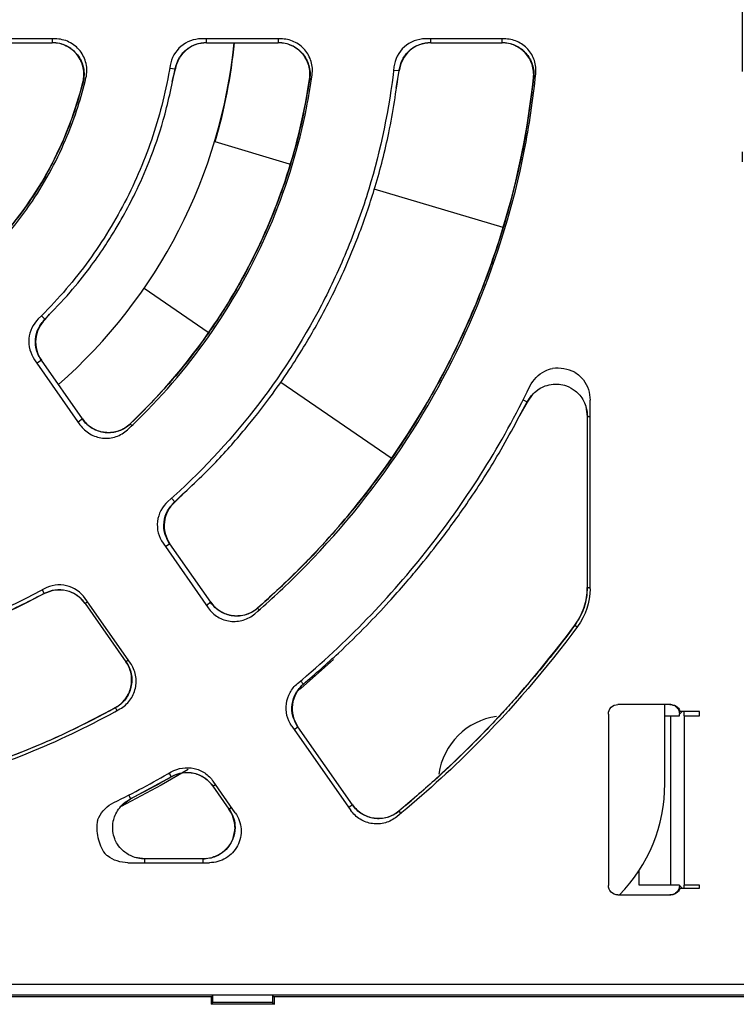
# Model space of a CAD drawing. Header units: millimetres. Extents: x 13 to 559, y 0 to 388.
# Tile 4 of 16: x 181 to 203, y 152 to 183. Entities that reach past the tile are written whole.
import ezdxf

# ---------------------------------------------------------------- set-up
doc = ezdxf.new("R2010")
doc.units = ezdxf.units.MM
doc.linetypes.add('SLD-Center', pattern=[30.48, 15.24, -5.08, 5.08, -5.08])
doc.layers.add('CENTER', color=40, linetype='SLD-Center')

# ---------------------------------------------------------------- blocks, each defined once
blk = doc.blocks.new('SW_CENTERMARKSYMBOL_0')
at = {"layer": 'CENTER', "color": 0}
for p, q in [((0, 5.08), (0, 5.394)), ((0, 0), (0, 2.54)), ((-5.08, 0), (-5.394, 0)), ((0, 0), (-2.54, 0)), ((0, 0), (0, -2.54)), ((0, 0), (2.54, 0)), ((5.08, 0), (5.394, 0)), ((0, -5.08), (0, -5.394))]:
    blk.add_line(p, q, dxfattribs=at)

msp = doc.modelspace()

# ---------------------------------------------------------------- linework, layer by layer
for p, q in [((181.797, 182.485), (179.287, 182.485)), ((179.435, 182.364), (181.704, 182.364)), ((181.704, 182.485), (181.704, 182.364)), ((188.912, 182.485), (186.411, 182.485)), ((186.573, 182.364), (186.573, 182.485)), ((186.573, 182.364), (188.834, 182.364)), ((188.834, 182.485), (188.834, 182.364)), ((195.962, 182.485), (193.475, 182.485)), ((193.643, 182.364), (193.643, 182.485)), ((193.643, 182.364), (195.89, 182.364)), ((195.89, 182.364), (195.89, 182.485)), ((185.412, 181.565), (185.579, 181.536)), ((185.49, 181.144), (185.588, 181.535)), ((185.579, 181.536), (185.588, 181.535)), ((192.472, 181.503), (192.641, 181.483)), ((192.553, 180.935), (192.651, 181.482)), ((192.641, 181.483), (192.651, 181.482)), ((182.679, 181.121), (182.672, 181.123)), ((189.828, 181.217), (189.821, 181.218)), ((196.889, 181.259), (196.882, 181.26)), ((189.192, 178.537), (186.841, 179.236)), ((195.925, 176.536), (191.86, 177.744)), ((184.6, 174.621), (186.624, 173.234)), ((181.472, 173.644), (181.363, 173.753)), ((181.478, 173.638), (181.472, 173.644)), ((181.478, 173.638), (181.621, 173.804)), ((181.145, 172.37), (182.58, 170.321)), ((181.363, 172.356), (181.224, 172.258)), ((182.66, 170.503), (181.363, 172.356)), ((188.915, 171.663), (192.39, 169.281)), ((196.447, 170.613), (196.69, 171.036)), ((196.558, 171.103), (196.685, 171.039)), ((196.685, 171.039), (196.69, 171.036)), ((196.69, 171.036), (196.873, 171.291)), ((198.667, 165.151), (198.667, 171.094)), ((198.531, 170.893), (198.578, 170.583)), ((182.66, 170.503), (182.521, 170.406)), ((198.578, 170.583), (198.578, 165.191)), ((198.578, 170.583), (198.667, 170.583)), ((184.167, 170.349), (184.164, 170.352)), ((184.167, 170.349), (184.219, 170.295)), ((185.566, 167.889), (185.465, 168.002)), ((185.571, 167.883), (185.849, 168.162)), ((185.571, 167.883), (185.566, 167.889)), ((185.198, 166.583), (186.624, 164.546)), ((185.418, 166.564), (185.279, 166.467)), ((186.707, 164.724), (185.418, 166.564)), ((198.578, 165.191), (198.667, 165.191)), ((181.384, 165.114), (181.448, 164.995)), ((184.171, 162.808), (182.745, 164.845)), ((182.738, 164.688), (182.816, 164.743)), ((182.738, 164.688), (184.027, 162.848)), ((186.707, 164.724), (186.567, 164.626)), ((188.183, 164.541), (188.18, 164.544)), ((188.233, 164.483), (188.183, 164.541)), ((198.189, 163.999), (198.185, 164.002)), ((198.189, 163.999), (198.262, 163.945)), ((184.105, 162.902), (184.027, 162.848)), ((189.624, 162.142), (189.538, 162.244)), ((189.624, 162.142), (189.628, 162.137)), ((189.628, 162.137), (189.827, 162.321)), ((201.218, 161.499), (199.544, 161.499)), ((201.025, 158.999), (201.025, 161.499)), ((183.696, 161.395), (183.692, 161.401)), ((183.696, 161.395), (183.743, 161.309)), ((199.245, 161.2), (199.245, 155.799)), ((201.025, 161.139), (201.213, 161.139)), ((201.213, 155.805), (201.213, 161.139)), ((201.213, 161.139), (201.484, 161.139)), ((201.485, 161.199), (201.57, 161.284)), ((202.123, 161.284), (201.505, 161.284)), ((201.623, 161.284), (201.623, 161.139)), ((201.623, 161.139), (201.648, 161.139)), ((201.648, 155.805), (201.648, 161.139)), ((201.648, 161.139), (202.123, 161.139)), ((202.123, 161.139), (202.123, 161.284)), ((189.261, 160.821), (191.123, 158.162)), ((189.334, 160.717), (189.454, 160.8)), ((191.178, 158.338), (189.454, 160.8)), ((185.392, 159.335), (185.459, 159.217)), ((184.174, 158.528), (185.456, 159.223)), ((186.774, 158.924), (186.852, 158.979)), ((186.774, 158.924), (187.278, 158.205)), ((187.478, 158.086), (186.779, 159.083)), ((184.115, 158.643), (184.176, 158.523)), ((183.922, 158.34), (184.176, 158.523)), ((191.178, 158.338), (191.058, 158.254)), ((187.278, 158.205), (187.356, 158.26)), ((192.635, 158.138), (192.632, 158.142)), ((192.635, 158.138), (192.697, 158.064)), ((184.088, 156.514), (186.66, 156.514)), ((184.629, 156.634), (184.319, 156.682)), ((186.46, 156.635), (184.629, 156.635)), ((184.629, 156.514), (184.629, 156.635)), ((186.569, 156.646), (186.46, 156.634)), ((186.46, 156.514), (186.46, 156.635)), ((200.213, 155.805), (200.213, 156.269)), ((201.213, 155.805), (200.213, 155.805)), ((201.485, 155.805), (201.213, 155.805)), ((201.485, 155.805), (201.485, 155.8)), ((201.57, 155.715), (201.485, 155.8)), ((201.505, 155.715), (202.123, 155.715)), ((201.623, 155.805), (201.623, 155.715)), ((201.648, 155.805), (201.623, 155.805)), ((202.123, 155.805), (201.648, 155.805)), ((202.123, 155.715), (202.123, 155.805)), ((199.544, 155.499), (201.218, 155.499)), ((269.171, 152.673), (137.818, 152.673)), ((137.759, 152.345), (269.168, 152.345)), ((155.677, 152.299), (186.75, 152.299)), ((186.713, 152.299), (186.713, 152.049)), ((186.713, 152.049), (186.773, 152.109)), ((186.75, 152.299), (186.773, 152.345)), ((186.773, 152.345), (188.654, 152.345)), ((186.773, 152.109), (186.773, 152.345)), ((188.654, 152.109), (186.773, 152.109)), ((188.654, 152.345), (188.677, 152.299)), ((188.654, 152.345), (188.654, 152.109)), ((188.654, 152.109), (188.713, 152.049)), ((188.677, 152.299), (218.25, 152.299)), ((188.713, 152.049), (188.713, 152.299)), ((188.713, 152.049), (186.713, 152.049))]:
    msp.add_line(p, q)
at = {"flags": 128}
for points in [[(190.577, 162.922), (189.543, 162.008), (189.498, 161.97)], [(185.994, 159.454), (185.141, 158.953), (183.882, 158.285)]]:
    msp.add_lwpolyline(points, dxfattribs=at)
for centre, radius, start, end in [((171.025, 183.999), 16.5, 311.2281, 354.3112), ((171.025, 183.936), 16.5, 343.4498, 354.5322), ((196.025, 158.999), 2.15, 98.2479, 171.7641), ((171.167, 184.026), 28.495, 295.9805, 300.1041), ((196.025, 158.999), 5, 315.573, 0)]:
    msp.add_arc(centre, radius, start, end)
for points, knots in [([(181.704, 182.372), (181.781, 182.366), (181.933, 182.356), (182.15, 182.275), (182.343, 182.152), (182.503, 181.988), (182.623, 181.793), (182.695, 181.576), (182.719, 181.346), (182.693, 181.196), (182.68, 181.121)], [0, 0, 0, 0, 0.125862, 0.250806, 0.375543, 0.500474, 0.625026, 0.749647, 0.874684, 1, 1, 1, 1]), ([(182.673, 181.123), (182.71, 181.269), (182.713, 181.425), (182.652, 181.721), (182.586, 181.862), (182.401, 182.1), (182.281, 182.197), (182.007, 182.33), (181.858, 182.365), (181.704, 182.365)], [0, 0, 0, 0, 0.25, 0.25, 0.5, 0.5, 0.75, 0.75, 1, 1, 1, 1]), ([(182.769, 181.256), (182.804, 181.405), (182.805, 181.556), (182.756, 181.778), (182.731, 181.848), (182.667, 181.983), (182.627, 182.048), (182.488, 182.224), (182.367, 182.32), (182.098, 182.45), (181.946, 182.485), (181.797, 182.485)], [0, 0, 0, 0, 0.000582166, 0.000582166, 0.000873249, 0.000873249, 0.001164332, 0.001164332, 0.001746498, 0.001746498, 0.002328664, 0.002328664, 0.002328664, 0.002328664]), ([(186.411, 182.485), (186.174, 182.485), (185.944, 182.4), (185.585, 182.095), (185.464, 181.88), (185.426, 181.648)], [0, 0, 0, 0, 0.000909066, 0.000909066, 0.001818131, 0.001818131, 0.001818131, 0.001818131]), ([(185.579, 181.536), (185.611, 181.65), (185.675, 181.878), (185.912, 182.15), (186.22, 182.337), (186.455, 182.362), (186.573, 182.374)], [0, 0, 0, 0, 0.250457, 0.500059, 0.74992, 1, 1, 1, 1]), ([(186.573, 182.365), (186.338, 182.365), (186.108, 182.281), (185.749, 181.979), (185.628, 181.767), (185.588, 181.535)], [0, 0, 0, 0, 0.5, 0.5, 1, 1, 1, 1]), ([(188.834, 182.371), (188.906, 182.366), (189.05, 182.357), (189.255, 182.285), (189.442, 182.175), (189.6, 182.027), (189.723, 181.848), (189.805, 181.648), (189.846, 181.433), (189.834, 181.289), (189.828, 181.217)], [0, 0, 0, 0, 0.125132, 0.250197, 0.374789, 0.499858, 0.624508, 0.749412, 0.874618, 1, 1, 1, 1]), ([(189.822, 181.218), (189.843, 181.36), (189.834, 181.507), (189.754, 181.782), (189.685, 181.911), (189.498, 182.127), (189.381, 182.215), (189.12, 182.334), (188.977, 182.365), (188.834, 182.365)], [0, 0, 0, 0, 0.25, 0.25, 0.5, 0.5, 0.75, 0.75, 1, 1, 1, 1]), ([(189.901, 181.346), (189.921, 181.487), (189.911, 181.632), (189.83, 181.906), (189.76, 182.034), (189.574, 182.248), (189.457, 182.336), (189.198, 182.454), (189.055, 182.485), (188.912, 182.485)], [0, 0, 0, 0, 0.000553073, 0.000553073, 0.001106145, 0.001106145, 0.001659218, 0.001659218, 0.002212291, 0.002212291, 0.002212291, 0.002212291]), ([(193.475, 182.485), (193.23, 182.485), (192.991, 182.393), (192.628, 182.069), (192.51, 181.839), (192.483, 181.598)], [0, 0, 0, 0, 0.000941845, 0.000941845, 0.001883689, 0.001883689, 0.001883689, 0.001883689]), ([(192.641, 181.483), (192.669, 181.604), (192.724, 181.843), (192.96, 182.134), (193.276, 182.334), (193.52, 182.361), (193.643, 182.374)], [0, 0, 0, 0, 0.250766, 0.500078, 0.749792, 1, 1, 1, 1]), ([(193.643, 182.365), (193.4, 182.365), (193.16, 182.274), (192.797, 181.952), (192.679, 181.726), (192.651, 181.482)], [0, 0, 0, 0, 0.5, 0.5, 1, 1, 1, 1]), ([(195.89, 182.371), (195.96, 182.366), (196.1, 182.357), (196.302, 182.289), (196.485, 182.183), (196.642, 182.042), (196.765, 181.871), (196.851, 181.678), (196.898, 181.47), (196.892, 181.33), (196.889, 181.259)], [0, 0, 0, 0, 0.125366, 0.250552, 0.375427, 0.500042, 0.624641, 0.749546, 0.874705, 1, 1, 1, 1]), ([(196.883, 181.26), (196.898, 181.399), (196.883, 181.541), (196.798, 181.807), (196.726, 181.931), (196.54, 182.138), (196.425, 182.222), (196.17, 182.335), (196.029, 182.365), (195.89, 182.365)], [0, 0, 0, 0, 0.25, 0.25, 0.5, 0.5, 0.75, 0.75, 1, 1, 1, 1]), ([(196.956, 181.385), (196.97, 181.523), (196.955, 181.666), (196.868, 181.93), (196.797, 182.053), (196.611, 182.259), (196.495, 182.343), (196.241, 182.455), (196.101, 182.485), (195.962, 182.485)], [0, 0, 0, 0, 0.000540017, 0.000540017, 0.001080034, 0.001080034, 0.001620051, 0.001620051, 0.002160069, 0.002160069, 0.002160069, 0.002160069]), ([(185.426, 181.648), (185.3, 180.888), (185.117, 180.149), (184.637, 178.708), (184.341, 178.007), (183.81, 176.986), (183.618, 176.651), (183.213, 176.003), (182.998, 175.688), (182.317, 174.771), (181.816, 174.195), (181.265, 173.657)], [0, 0, 0, 0, 0.002230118, 0.002230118, 0.004460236, 0.004460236, 0.005575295, 0.005575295, 0.006690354, 0.006690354, 0.008920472, 0.008920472, 0.008920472, 0.008920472]), ([(192.483, 181.598), (192.335, 180.278), (192.067, 178.994), (191.495, 177.116), (191.275, 176.498), (190.778, 175.279), (190.498, 174.675), (189.583, 172.917), (188.874, 171.816), (187.26, 169.751), (186.353, 168.785), (185.355, 167.904)], [0, 0, 0, 0, 0.00387123, 0.00387123, 0.00580684, 0.00580684, 0.00774246, 0.00774246, 0.01161369, 0.01161369, 0.01548491, 0.01548491, 0.01548491, 0.01548491]), ([(181.472, 173.644), (181.742, 173.924), (182.241, 174.441), (182.857, 175.215), (183.324, 175.876), (183.671, 176.423), (183.997, 176.986), (184.37, 177.699), (184.81, 178.702), (185.266, 180.002), (185.469, 180.993), (185.58, 181.536)], [0, 0, 0, 0, 0.129291, 0.238343, 0.327792, 0.397815, 0.453126, 0.543735, 0.664726, 0.816305, 1, 1, 1, 1]), ([(184.08, 170.164), (184.237, 170.31), (184.391, 170.459), (185.418, 171.487), (186.208, 172.449), (187.585, 174.51), (188.173, 175.608), (189.121, 177.898), (189.483, 179.09), (189.793, 180.65), (189.852, 180.998), (189.901, 181.346)], [0.3695985, 0.3695985, 0.3695985, 0.3695985, 0.375, 0.375, 0.40625, 0.40625, 0.4375, 0.4375, 0.46875, 0.46875, 0.4776236, 0.4776236, 0.4776236, 0.4776236]), ([(185.566, 167.889), (185.983, 168.278), (186.763, 169.004), (187.751, 170.12), (188.537, 171.119), (189.144, 171.986), (189.613, 172.722), (190.028, 173.427), (190.457, 174.224), (190.936, 175.222), (191.44, 176.44), (191.928, 177.894), (192.37, 179.596), (192.548, 180.829), (192.643, 181.483)], [0, 0, 0, 0, 0.109197, 0.203991, 0.285008, 0.352522, 0.406604, 0.4521, 0.509236, 0.579889, 0.663946, 0.761595, 0.873416, 1, 1, 1, 1]), ([(188.094, 164.362), (188.576, 164.778), (189.042, 165.211), (190.692, 166.861), (191.774, 168.179), (193.66, 171.002), (194.464, 172.506), (195.763, 175.643), (196.259, 177.275), (196.751, 179.748), (196.873, 180.565), (196.956, 181.385)], [0.3632917, 0.3632917, 0.3632917, 0.3632917, 0.375, 0.375, 0.40625, 0.40625, 0.4375, 0.4375, 0.46875, 0.46875, 0.4839303, 0.4839303, 0.4839303, 0.4839303]), ([(180.062, 176.058), (180.43, 176.471), (180.77, 176.909), (181.511, 178.018), (181.881, 178.71), (182.424, 180.023), (182.622, 180.634), (182.769, 181.256)], [0.38413169, 0.38413169, 0.38413169, 0.38413169, 0.40625, 0.40625, 0.4375, 0.4375, 0.46309051, 0.46309051, 0.46309051, 0.46309051]), ([(180.143, 176.262), (180.748, 176.961), (181.274, 177.737), (182.121, 179.366), (182.447, 180.223), (182.673, 181.123)], [0, 0, 0, 0, 0.5, 0.5, 1, 1, 1, 1]), ([(182.675, 181.122), (182.598, 180.84), (182.46, 180.332), (182.216, 179.672), (182.005, 179.175), (181.774, 178.686), (181.445, 178.067), (180.912, 177.206), (180.422, 176.602), (180.145, 176.261)], [0, 0, 0, 0, 0.158652, 0.285478, 0.381292, 0.451412, 0.578592, 0.761564, 1, 1, 1, 1]), ([(184.165, 170.351), (184.926, 171.074), (185.617, 171.85), (186.863, 173.504), (187.42, 174.384), (188.388, 176.244), (188.788, 177.202), (189.427, 179.17), (189.667, 180.18), (189.822, 181.218)], [0, 0, 0, 0, 0.25, 0.25, 0.5, 0.5, 0.75, 0.75, 1, 1, 1, 1]), ([(189.825, 181.218), (189.732, 180.687), (189.562, 179.711), (189.192, 178.399), (188.826, 177.348), (188.489, 176.525), (188.151, 175.788), (187.744, 174.99), (187.183, 174.018), (186.421, 172.885), (185.424, 171.612), (184.606, 170.791), (184.167, 170.349)], [0, 0, 0, 0, 0.129368, 0.238199, 0.327285, 0.396891, 0.451924, 0.522194, 0.612172, 0.721503, 0.850406, 1, 1, 1, 1]), ([(188.181, 164.544), (188.79, 165.075), (189.372, 165.633), (190.483, 166.802), (191.013, 167.415), (192.507, 169.316), (193.374, 170.662), (194.484, 172.796), (194.823, 173.529), (195.431, 175.024), (195.698, 175.781), (196.392, 178.081), (196.711, 179.652), (196.883, 181.26)], [0, 0, 0, 0, 0.125, 0.125, 0.25, 0.25, 0.5, 0.5, 0.625, 0.625, 0.75, 0.75, 1, 1, 1, 1]), ([(196.886, 181.26), (196.811, 180.673), (196.679, 179.622), (196.392, 178.247), (196.123, 177.19), (195.868, 176.32), (195.513, 175.242), (194.997, 173.904), (194.205, 172.199), (193.237, 170.471), (192.331, 169.124), (191.613, 168.169), (191.048, 167.461), (190.295, 166.594), (189.336, 165.584), (188.587, 164.907), (188.183, 164.541)], [0, 0, 0, 0, 0.091954, 0.164595, 0.218317, 0.261486, 0.305603, 0.394802, 0.484357, 0.597754, 0.702306, 0.736658, 0.783511, 0.843084, 0.915192, 1, 1, 1, 1]), ([(181.265, 173.657), (181.096, 173.491), (180.991, 173.27), (180.947, 172.801), (181.01, 172.562), (181.145, 172.37)], [0, 0, 0, 0, 0.000909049, 0.000909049, 0.001818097, 0.001818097, 0.001818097, 0.001818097]), ([(181.478, 173.638), (181.311, 173.473), (181.206, 173.251), (181.164, 172.784), (181.227, 172.548), (181.362, 172.355)], [0, 0, 0, 0, 0.5, 0.5, 1, 1, 1, 1]), ([(181.354, 172.349), (181.296, 172.453), (181.181, 172.66), (181.158, 173.02), (181.245, 173.37), (181.395, 173.554), (181.47, 173.645)], [0, 0, 0, 0, 0.250459, 0.500059, 0.749918, 1, 1, 1, 1]), ([(196.771, 171.531), (196.871, 171.738), (197.036, 171.909), (197.317, 172.051), (197.398, 172.08), (197.482, 172.098)], [0.002294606, 0.002294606, 0.002294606, 0.002294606, 0.003169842, 0.003169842, 0.003500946, 0.003500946, 0.003500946, 0.003500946]), ([(198.189, 171.975), (198.189, 171.975), (198.189, 171.975), (198.189, 171.975), (198.187, 171.976), (198.189, 171.975), (198.188, 171.975), (198.188, 171.975), (198.188, 171.975)], [0, 0, 0, 0, 0.097122, 0.145754, 0.474226, 0.778368, 0.802733, 1, 1, 1, 1]), ([(198.189, 171.975), (198.292, 171.911), (198.383, 171.829), (198.594, 171.549), (198.668, 171.324), (198.667, 171.094)], [0, 0, 0, 0, 0.000468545, 0.000468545, 0.001343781, 0.001343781, 0.001343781, 0.001343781]), ([(189.438, 162.16), (190.978, 163.447), (192.362, 164.878), (194.206, 167.232), (194.784, 168.056), (195.846, 169.753), (196.331, 170.629), (196.771, 171.531)], [0, 0, 0, 0, 0.00590313, 0.00590313, 0.00885469, 0.00885469, 0.01180625, 0.01180625, 0.01180625, 0.01180625]), ([(196.685, 171.039), (196.724, 171.104), (196.798, 171.227), (196.983, 171.409), (197.218, 171.546), (197.478, 171.605), (197.707, 171.605), (197.952, 171.548), (198.176, 171.422), (198.351, 171.25), (198.473, 171.067), (198.563, 170.84), (198.577, 170.672), (198.584, 170.583)], [0, 0, 0, 0, 0.083954, 0.159461, 0.286387, 0.382162, 0.451855, 0.54018, 0.659415, 0.731605, 0.812292, 0.901819, 1, 1, 1, 1]), ([(189.624, 162.142), (189.996, 162.465), (190.683, 163.06), (191.574, 163.935), (192.276, 164.676), (192.815, 165.284), (193.342, 165.909), (193.974, 166.703), (194.792, 167.827), (195.747, 169.29), (196.353, 170.422), (196.684, 171.039)], [0, 0, 0, 0, 0.129363, 0.238422, 0.32756, 0.396949, 0.451678, 0.541913, 0.663442, 0.81621, 1, 1, 1, 1]), ([(184.171, 170.344), (184.116, 170.298), (184.004, 170.206), (183.805, 170.116), (183.594, 170.068), (183.376, 170.067), (183.163, 170.111), (182.965, 170.2), (182.788, 170.328), (182.697, 170.441), (182.651, 170.498)], [0, 0, 0, 0, 0.125148, 0.250216, 0.374801, 0.499858, 0.624496, 0.749394, 0.874602, 1, 1, 1, 1]), ([(182.659, 170.503), (182.741, 170.386), (182.849, 170.286), (183.096, 170.141), (183.236, 170.095), (183.519, 170.066), (183.665, 170.083), (183.936, 170.177), (184.061, 170.253), (184.165, 170.351)], [0, 0, 0, 0, 0.25, 0.25, 0.5, 0.5, 0.75, 0.75, 1, 1, 1, 1]), ([(182.58, 170.321), (182.662, 170.204), (182.769, 170.105), (183.014, 169.96), (183.153, 169.914), (183.435, 169.884), (183.581, 169.9), (183.85, 169.991), (183.976, 170.066), (184.08, 170.164)], [0, 0, 0, 0, 0.000553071, 0.000553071, 0.001106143, 0.001106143, 0.001659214, 0.001659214, 0.002212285, 0.002212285, 0.002212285, 0.002212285]), ([(185.355, 167.904), (185.171, 167.742), (185.052, 167.515), (184.995, 167.032), (185.058, 166.782), (185.198, 166.583)], [0, 0, 0, 0, 0.000941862, 0.000941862, 0.001883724, 0.001883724, 0.001883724, 0.001883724]), ([(185.571, 167.883), (185.39, 167.721), (185.271, 167.494), (185.215, 167.012), (185.277, 166.764), (185.417, 166.564)], [0, 0, 0, 0, 0.5, 0.5, 1, 1, 1, 1]), ([(185.408, 166.558), (185.349, 166.666), (185.231, 166.882), (185.214, 167.256), (185.317, 167.617), (185.481, 167.799), (185.564, 167.891)], [0, 0, 0, 0, 0.250769, 0.5000786, 0.7497892, 1, 1, 1, 1]), ([(181.449, 165.149), (179.868, 164.288), (178.211, 163.64), (176.05, 163.089), (175.613, 162.992), (174.73, 162.825), (174.285, 162.755), (172.955, 162.589), (172.068, 162.534), (170.292, 162.535), (169.404, 162.59), (168.071, 162.756), (167.626, 162.826), (166.744, 162.993), (166.308, 163.09), (164.151, 163.641), (162.496, 164.288), (160.915, 165.149)], [0, 0, 0, 0, 0.00525154, 0.00525154, 0.00656443, 0.00656443, 0.00787732, 0.00787732, 0.01050309, 0.01050309, 0.01312886, 0.01312886, 0.01444174, 0.01444174, 0.01575463, 0.01575463, 0.02100617, 0.02100617, 0.02100617, 0.02100617]), ([(182.739, 164.689), (182.6, 164.888), (182.388, 165.032), (181.916, 165.144), (181.663, 165.111), (181.447, 164.995)], [0, 0, 0, 0, 0.5, 0.5, 1, 1, 1, 1]), ([(182.745, 164.845), (182.605, 165.044), (182.392, 165.189), (181.918, 165.301), (181.664, 165.267), (181.449, 165.149)], [0, 0, 0, 0, 0.000941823, 0.000941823, 0.001883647, 0.001883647, 0.001883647, 0.001883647]), ([(198.186, 164.001), (198.313, 164.173), (198.411, 164.361), (198.545, 164.768), (198.578, 164.977), (198.578, 165.191)], [0, 0, 0, 0, 0.5, 0.5, 1, 1, 1, 1]), ([(198.582, 165.191), (198.565, 164.976), (198.529, 164.548), (198.302, 164.182), (198.189, 163.999)], [0, 0, 0, 0, 0.5, 1, 1, 1, 1]), ([(181.447, 164.995), (179.869, 164.145), (178.216, 163.505), (175.629, 162.852), (174.743, 162.687), (172.977, 162.468), (172.094, 162.414), (170.326, 162.415), (169.441, 162.469), (168.113, 162.634), (167.669, 162.703), (166.792, 162.868), (166.357, 162.963), (164.208, 163.506), (162.558, 164.145), (160.979, 164.995)], [0, 0, 0, 0, 0.25, 0.25, 0.375, 0.375, 0.5, 0.5, 0.625, 0.625, 0.6875, 0.6875, 0.75, 0.75, 1, 1, 1, 1]), ([(160.982, 165), (161.508, 164.732), (162.463, 164.246), (163.807, 163.718), (164.885, 163.361), (165.783, 163.109), (167.027, 162.812), (168.723, 162.528), (170.879, 162.387), (173.004, 162.46), (174.603, 162.673), (175.723, 162.893), (176.491, 163.07), (177.446, 163.33), (178.613, 163.714), (179.985, 164.256), (180.933, 164.739), (181.445, 165)], [0, 0, 0, 0, 0.083116, 0.150648, 0.203078, 0.242876, 0.281892, 0.38302, 0.484425, 0.585567, 0.681756, 0.711083, 0.746295, 0.792687, 0.850284, 0.919244, 1, 1, 1, 1]), ([(181.444, 165.001), (181.558, 165.047), (181.785, 165.139), (182.158, 165.113), (182.503, 164.969), (182.664, 164.785), (182.745, 164.693)], [0, 0, 0, 0, 0.250757, 0.500077, 0.749802, 1, 1, 1, 1]), ([(186.624, 164.546), (186.704, 164.432), (186.808, 164.334), (187.046, 164.19), (187.181, 164.144), (187.456, 164.109), (187.598, 164.122), (187.864, 164.202), (187.989, 164.271), (188.094, 164.362)], [0, 0, 0, 0, 0.000540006, 0.000540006, 0.001080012, 0.001080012, 0.001620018, 0.001620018, 0.002160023, 0.002160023, 0.002160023, 0.002160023]), ([(188.187, 164.537), (188.131, 164.494), (188.018, 164.408), (187.821, 164.327), (187.613, 164.287), (187.401, 164.29), (187.195, 164.338), (187.003, 164.427), (186.831, 164.553), (186.743, 164.663), (186.698, 164.718)], [0, 0, 0, 0, 0.1253816, 0.2505699, 0.3754381, 0.5000425, 0.6246298, 0.7495288, 0.8746899, 1, 1, 1, 1]), ([(186.706, 164.724), (186.786, 164.609), (186.891, 164.511), (187.13, 164.367), (187.265, 164.321), (187.541, 164.287), (187.684, 164.3), (187.95, 164.382), (188.076, 164.452), (188.181, 164.544)], [0, 0, 0, 0, 0.25, 0.25, 0.5, 0.5, 0.75, 0.75, 1, 1, 1, 1]), ([(198.276, 163.964), (197.282, 162.62), (196.193, 161.356), (194.232, 159.395), (193.421, 158.659), (192.575, 157.964)], [0.0590332, 0.0590332, 0.0590332, 0.0590332, 0.5, 0.5, 0.7894977, 0.7894977, 0.7894977, 0.7894977]), ([(198.189, 163.999), (197.931, 163.659), (197.466, 163.045), (196.807, 162.253), (196.284, 161.655), (195.817, 161.141), (195.293, 160.588), (194.6, 159.892), (193.703, 159.045), (193.012, 158.459), (192.635, 158.138)], [0, 0, 0, 0, 0.158174, 0.285485, 0.381938, 0.452474, 0.54286, 0.664242, 0.816621, 1, 1, 1, 1]), ([(183.692, 161.401), (183.815, 161.468), (183.923, 161.562), (184.092, 161.784), (184.153, 161.914), (184.215, 162.185), (184.218, 162.328), (184.164, 162.602), (184.108, 162.734), (184.028, 162.848)], [0, 0, 0, 0, 0.25, 0.25, 0.5, 0.5, 0.75, 0.75, 1, 1, 1, 1]), ([(184.033, 162.852), (184.07, 162.792), (184.143, 162.671), (184.203, 162.467), (184.221, 162.257), (184.195, 162.047), (184.126, 161.847), (184.017, 161.666), (183.874, 161.509), (183.755, 161.433), (183.696, 161.395)], [0, 0, 0, 0, 0.125369, 0.250555, 0.375429, 0.500042, 0.624639, 0.749543, 0.874702, 1, 1, 1, 1]), ([(183.84, 161.363), (183.962, 161.431), (184.07, 161.525), (184.237, 161.748), (184.296, 161.877), (184.358, 162.147), (184.361, 162.29), (184.307, 162.562), (184.251, 162.694), (184.171, 162.808)], [0, 0, 0, 0, 0.000540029, 0.000540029, 0.001080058, 0.001080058, 0.001620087, 0.001620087, 0.002160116, 0.002160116, 0.002160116, 0.002160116]), ([(189.261, 160.821), (189.117, 161.026), (189.056, 161.281), (189.105, 161.648), (189.144, 161.767), (189.264, 161.984), (189.343, 162.081), (189.438, 162.16)], [0, 0, 0, 0, 0.00095901, 0.00095901, 0.001438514, 0.001438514, 0.001918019, 0.001918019, 0.001918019, 0.001918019]), ([(189.628, 162.137), (189.439, 161.977), (189.313, 161.747), (189.248, 161.258), (189.31, 161.005), (189.453, 160.8)], [0, 0, 0, 0, 0.5, 0.5, 1, 1, 1, 1]), ([(189.446, 160.795), (189.386, 160.905), (189.266, 161.125), (189.253, 161.506), (189.363, 161.872), (189.536, 162.053), (189.622, 162.144)], [0, 0, 0, 0, 0.250575, 0.500155, 0.749805, 1, 1, 1, 1]), ([(201.186, 161.499), (201.202, 161.499), (201.234, 161.497), (201.281, 161.486), (201.326, 161.467), (201.38, 161.432), (201.439, 161.375), (201.462, 161.314), (201.474, 161.284)], [0, 0, 0, 0, 0.126359, 0.249737, 0.373462, 0.500831, 0.749612, 1, 1, 1, 1]), ([(158.523, 161.363), (159.408, 160.869), (160.321, 160.426), (162.825, 159.389), (164.457, 158.894), (167.787, 158.231), (169.485, 158.064), (172.879, 158.064), (174.577, 158.231), (177.906, 158.894), (179.539, 159.389), (182.043, 160.426), (182.956, 160.869), (183.84, 161.363)], [0.1688477, 0.1688477, 0.1688477, 0.1688477, 0.1875, 0.1875, 0.21875, 0.21875, 0.25, 0.25, 0.28125, 0.28125, 0.3125, 0.3125, 0.3311523, 0.3311523, 0.3311523, 0.3311523]), ([(183.695, 161.396), (183.156, 161.112), (182.159, 160.587), (180.73, 159.982), (179.53, 159.545), (178.538, 159.233), (177.671, 158.994), (176.273, 158.657), (174.26, 158.314), (171.919, 158.156), (169.864, 158.194), (168.151, 158.342), (166.783, 158.552), (165.707, 158.768), (164.777, 158.986), (163.618, 159.308), (162.193, 159.788), (160.515, 160.465), (159.356, 161.07), (158.731, 161.396)], [0, 0, 0, 0, 0.070191, 0.129612, 0.178574, 0.217189, 0.249372, 0.282088, 0.382865, 0.484061, 0.551776, 0.619408, 0.681942, 0.710978, 0.7458, 0.791931, 0.84951, 0.918873, 1, 1, 1, 1]), ([(158.734, 161.401), (159.689, 160.874), (160.684, 160.404), (162.704, 159.603), (163.732, 159.269), (165.82, 158.731), (166.88, 158.527), (168.497, 158.322), (169.042, 158.27), (170.13, 158.201), (170.673, 158.184), (172.299, 158.184), (173.379, 158.253), (174.992, 158.457), (175.528, 158.542), (176.599, 158.746), (177.133, 158.866), (179.767, 159.546), (181.778, 160.344), (183.692, 161.401)], [0, 0, 0, 0, 0.125, 0.125, 0.25, 0.25, 0.375, 0.375, 0.4375, 0.4375, 0.5, 0.5, 0.625, 0.625, 0.6875, 0.6875, 0.75, 0.75, 1, 1, 1, 1]), ([(201.474, 161.284), (201.477, 161.27), (201.484, 161.242), (201.485, 161.213), (201.485, 161.199)], [0, 0, 0, 0, 0.495077, 1, 1, 1, 1]), ([(201.484, 161.139), (201.484, 161.149), (201.485, 161.168), (201.485, 161.189), (201.485, 161.199)], [0, 0, 0, 0, 0.500026, 1, 1, 1, 1]), ([(185.456, 159.224), (185.57, 159.274), (185.8, 159.374), (186.18, 159.353), (186.534, 159.21), (186.698, 159.023), (186.781, 158.929)], [0, 0, 0, 0, 0.2505663, 0.5001551, 0.7498132, 1, 1, 1, 1]), ([(186.775, 158.925), (186.633, 159.127), (186.415, 159.274), (185.934, 159.381), (185.676, 159.343), (185.459, 159.218)], [0, 0, 0, 0, 0.5, 0.5, 1, 1, 1, 1]), ([(185.46, 159.375), (185.676, 159.5), (185.935, 159.54), (186.297, 159.46), (186.412, 159.411), (186.619, 159.273), (186.708, 159.185), (186.779, 159.083)], [0, 0, 0, 0, 0.00095897, 0.00095897, 0.001438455, 0.001438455, 0.00191794, 0.00191794, 0.00191794, 0.00191794]), ([(183.13, 157.853), (183.141, 157.883), (183.155, 157.913), (183.272, 158.146), (183.443, 158.311), (183.65, 158.411)], [0, 0, 0, 0, 0.000125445, 0.000125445, 0.001000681, 0.001000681, 0.001000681, 0.001000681]), ([(184.629, 156.629), (184.554, 156.634), (184.41, 156.644), (184.165, 156.726), (183.935, 156.874), (183.765, 157.078), (183.661, 157.283), (183.6, 157.528), (183.612, 157.784), (183.686, 158.018), (183.793, 158.209), (183.954, 158.393), (184.098, 158.482), (184.174, 158.528)], [0, 0, 0, 0, 0.08395, 0.159455, 0.286384, 0.382164, 0.451859, 0.540185, 0.659415, 0.731602, 0.812286, 0.901815, 1, 1, 1, 1]), ([(192.638, 158.135), (192.582, 158.094), (192.469, 158.012), (192.274, 157.936), (192.068, 157.9), (191.86, 157.907), (191.657, 157.955), (191.469, 158.045), (191.301, 158.17), (191.214, 158.278), (191.171, 158.333)], [0, 0, 0, 0, 0.125505, 0.250699, 0.375492, 0.500115, 0.625119, 0.749603, 0.874739, 1, 1, 1, 1]), ([(191.178, 158.338), (191.256, 158.225), (191.359, 158.128), (191.594, 157.985), (191.726, 157.938), (191.997, 157.901), (192.138, 157.911), (192.402, 157.987), (192.527, 158.053), (192.633, 158.141)], [0, 0, 0, 0, 0.25, 0.25, 0.5, 0.5, 0.75, 0.75, 1, 1, 1, 1]), ([(187.288, 158.212), (187.344, 158.11), (187.447, 157.926), (187.485, 157.592), (187.432, 157.311), (187.305, 157.064), (187.132, 156.861), (186.844, 156.669), (186.596, 156.639), (186.46, 156.623)], [0, 0, 0, 0, 0.158208, 0.285325, 0.451695, 0.541419, 0.662426, 0.815031, 1, 1, 1, 1]), ([(187.478, 158.086), (187.583, 157.936), (187.646, 157.758), (187.671, 157.395), (187.633, 157.211), (187.465, 156.889), (187.336, 156.752), (187.025, 156.564), (186.842, 156.514), (186.66, 156.514)], [2.053388, 2.053388, 2.053388, 2.053388, 2.59749, 2.59749, 3.141593, 3.141593, 3.685695, 3.685695, 4.229797, 4.229797, 4.229797, 4.229797]), ([(192.575, 157.964), (192.469, 157.876), (192.343, 157.811), (192.08, 157.736), (191.94, 157.726), (191.67, 157.763), (191.537, 157.811), (191.303, 157.954), (191.201, 158.05), (191.123, 158.162)], [0, 0, 0, 0, 0.000532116, 0.000532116, 0.001064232, 0.001064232, 0.001596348, 0.001596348, 0.002128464, 0.002128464, 0.002128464, 0.002128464]), ([(183.13, 157.853), (183.101, 157.671), (183.105, 157.485), (183.185, 157.125), (183.258, 156.954), (183.362, 156.8)], [0, 0, 0, 0, 0.5, 0.5, 1, 1, 1, 1]), ([(187.463, 157.629), (187.448, 157.498), (187.418, 157.236), (187.189, 156.914), (186.952, 156.741), (186.803, 156.697), (186.771, 156.688)], [0, 0, 0, 0, 0.314215, 0.624602, 0.920676, 1, 1, 1, 1]), ([(184.088, 156.514), (183.858, 156.514), (183.632, 156.587), (183.419, 156.749), (183.389, 156.774), (183.362, 156.8)], [0.002477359, 0.002477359, 0.002477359, 0.002477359, 0.003352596, 0.003352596, 0.003500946, 0.003500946, 0.003500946, 0.003500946]), ([(201.474, 155.715), (201.468, 155.699), (201.458, 155.669), (201.434, 155.627), (201.403, 155.59), (201.355, 155.548), (201.283, 155.508), (201.219, 155.502), (201.186, 155.499)], [0, 0, 0, 0, 0.126271, 0.24958, 0.373261, 0.500615, 0.749453, 1, 1, 1, 1]), ([(201.485, 155.8), (201.485, 155.785), (201.484, 155.757), (201.477, 155.729), (201.474, 155.715)], [0, 0, 0, 0, 0.504923, 1, 1, 1, 1])]:
    msp.add_open_spline(points, degree=3, knots=knots)
for points in [[(198.188, 171.975), (197.968, 172.073), (197.723, 172.116), (197.482, 172.098)], [(198.667, 165.151), (198.667, 164.726), (198.529, 164.306), (198.276, 163.964)], [(192.633, 158.141), (194.71, 159.862), (196.579, 161.834), (198.186, 164.001)], [(199.245, 161.2), (199.245, 161.276), (199.278, 161.358), (199.332, 161.412)], [(199.332, 161.412), (199.386, 161.466), (199.468, 161.499), (199.544, 161.499)], [(201.218, 161.499), (201.294, 161.499), (201.375, 161.466), (201.429, 161.412)], [(201.429, 161.412), (201.464, 161.377), (201.491, 161.332), (201.505, 161.284)], [(185.459, 159.218), (185.038, 158.975), (184.61, 158.744), (184.176, 158.523)], [(187.462, 157.629), (187.462, 157.833), (187.397, 158.037), (187.278, 158.206)], [(199.332, 155.587), (199.278, 155.641), (199.245, 155.722), (199.245, 155.799)], [(199.544, 155.499), (199.468, 155.499), (199.386, 155.533), (199.332, 155.587)], [(201.429, 155.587), (201.375, 155.533), (201.294, 155.499), (201.218, 155.499)], [(201.505, 155.715), (201.491, 155.667), (201.464, 155.622), (201.429, 155.587)]]:
    msp.add_open_spline(points, degree=3)

# ---------------------------------------------------------------- block references
at = {"layer": 'CENTER'}
msp.add_blockref('SW_CENTERMARKSYMBOL_0', (203.463, 183.999), dxfattribs=at)

doc.saveas('drawing.dxf')
